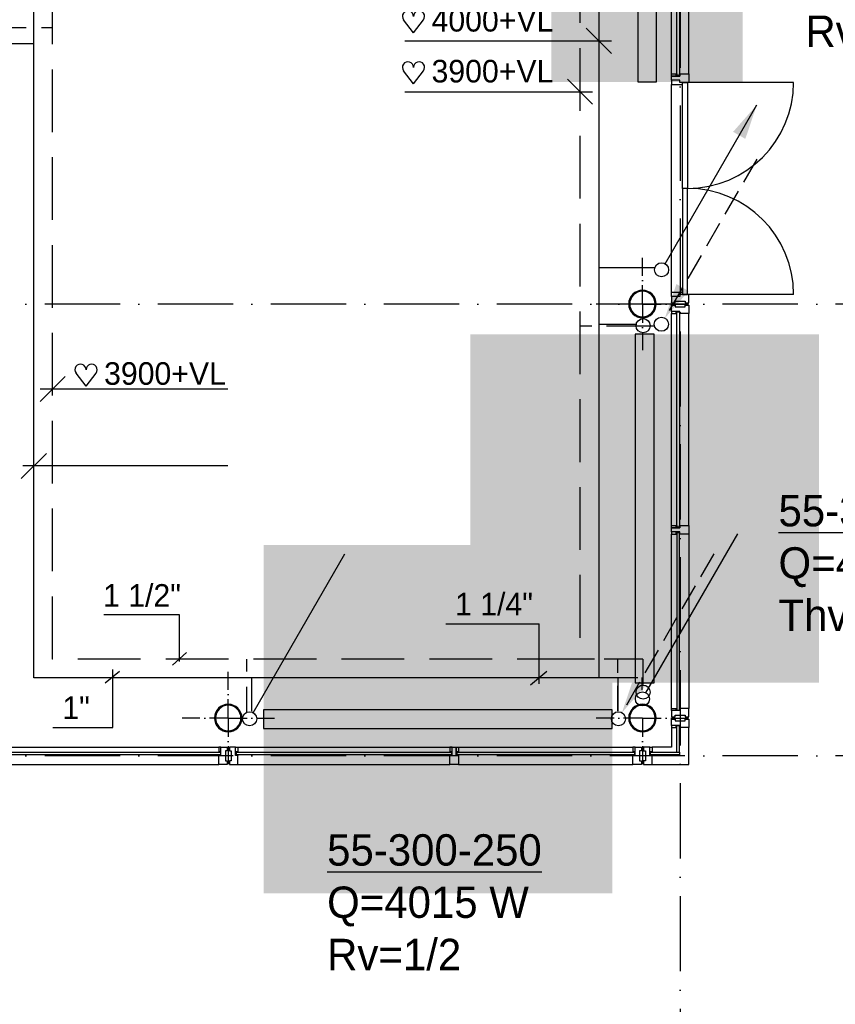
# Model space of a CAD drawing. Extents: x -866131 to -691536, y 173952 to 258052.
# Tile 76 of 160: x -772164 to -765666, y 182440 to 190287. Entities that reach past the tile are written whole.
import ezdxf

# ---------------------------------------------------------------- set-up
doc = ezdxf.new("R2010")
doc.units = 0
doc.header["$LTSCALE"] = 100
for name, pattern in [('2322107', [2000, 1000, 1000]), ('2322108', [7, 5, -2]), ('DASHDOT', [9, 6, -1.5, 0, -1.5]), ('DOT2', [1.25, 0, -1.25])]:
    doc.linetypes.add(name, pattern=pattern)
doc.layers.get('0').update_dxf_attribs({"linetype": 'CONTINUOUS'})
for name, color, linetype in [('AL$7----_STRAMIEN', 1, 'DASHDOT'), ('AL$8----_HULPLIJNEN', 2, 'CONTINUOUS'), ('AL28----_KONSTRUKTIE', 3, 'CONTINUOUS'), ('AL31----_BUITENKOZ', 7, 'CONTINUOUS'), ('AL31----_DRAAIRICHTING', 1, 'CONTINUOUS'), ('ALXOU---_GLAS', 7, 'CONTINUOUS'), ('WI561---', 1, 'CONTINUOUS'), ('WL561---', 4, 'CONTINUOUS'), ('WL561---_AANVOER', 4, 'CONTINUOUS'), ('WL561---_RETOUR', 4, 'CONTINUOUS'), ('WL570---', 3, 'CONTINUOUS'), ('WL570---_RETOUR', 3, 'CONTINUOUS'), ('WM561---', 1, 'CONTINUOUS')]:
    doc.layers.add(name, color=color, linetype=linetype)
doc.styles.add('BURO-018', font='BUROFONT.shx', dxfattribs={"height": 180})
doc.styles.add('BURO-025', font='BUROFONT.shx', dxfattribs={"height": 250})

# ---------------------------------------------------------------- blocks, each defined once
blk = doc.blocks.new('LDV3108')
at = {"color": 0, "linetype": 'CONTINUOUS'}
for p, q in [((6.75, 11.691), (5.813, 10.068)), ((5.438, 9.418), (4.5, 7.794)), ((4.125, 7.145), (3.188, 5.521)), ((2.813, 4.871), (1.875, 3.248)), ((1.5, 2.598), (0.563, 0.974))]:
    blk.add_line(p, q, dxfattribs=at)
blk.add_lwpolyline([(0.25, 0.433, 0, 1, 0), (1.5, 2.598, 1, 1, 0)], format="xyseb", dxfattribs=at)
blk.add_circle((0, 0), 0.5, dxfattribs=at)
blk = doc.blocks.new('LDV1107')
at = {"color": 0, "linetype": 'CONTINUOUS'}
blk.add_line((0.25, 0.433), (6.75, 11.691), dxfattribs=at)
blk.add_lwpolyline([(6.75, 11.691, 0, 1, 0), (5.5, 9.526, 1, 1, 0)], format="xyseb", dxfattribs=at)
blk.add_circle((0, 0), 0.5, dxfattribs=at)
blk = doc.blocks.new('2322401')
at = {"color": 0, "linetype": 'CONTINUOUS'}
for p, q in [((-0.5, 0.5, 1), (-0.5, 0.5)), ((-0.5, 0.5, 1), (-0.5, -0.5, 1)), ((0.5, 0.5, 1), (-0.5, 0.5, 1)), ((0.5, 0.5), (-0.5, 0.5)), ((-0.5, 0.5), (-0.5, -0.5)), ((0.5, 0.5, 1), (0.5, 0.5)), ((0.5, -0.5, 1), (0.5, 0.5, 1)), ((0.5, -0.5), (0.5, 0.5)), ((-0.5, -0.5, 1), (-0.5, -0.5)), ((-0.5, -0.5, 1), (0.5, -0.5, 1)), ((-0.5, -0.5), (0.5, -0.5)), ((0.5, -0.5, 1), (0.5, -0.5))]:
    blk.add_line(p, q, dxfattribs=at)
blk = doc.blocks.new('CVRINFO2')
at = {"color": 0, "linetype": 'CONTINUOUS', "style": 'BURO-025'}
for tag, p in [('CV_TEXT125', (0, 0)), ('CV_TEXT225', (0, -4.167)), ('CV_TEXT325', (0, -8.333)), ('CV_TEXT425', (0, -12.5))]:
    blk.add_attdef(tag, p, '', height=2.5, dxfattribs=at)
blk = doc.blocks.new('CVHATCH4')
at = {"color": 0, "linetype": 'DOT2'}
blk.add_lwpolyline([(-0.5, 0, 1, 1, 0), (0.5, 0, 1, 1, 0)], format="xyseb", dxfattribs=at)
blk = doc.blocks.new('HART')
at = {"color": 1}
for q in [(-28.1, 39.5), (51.4, 39.5)]:
    blk.add_line((11.6, -12.9), q, dxfattribs=at)
for centre, start, end in [((-10.5, 52.8), 0, 217.1867), ((33.8, 52.8), 322.8133, 180)]:
    blk.add_arc(centre, 22.1, start, end, dxfattribs=at)

msp = doc.modelspace()

# ---------------------------------------------------------------- linework, layer by layer
at = {"layer": 'AL$7----_STRAMIEN'}
msp.add_line((-766902.826, 252610.366), (-766902.826, 179321.228), dxfattribs=at)
at = {"layer": 'AL$7----_STRAMIEN', "color": 1}
msp.add_line((-765063.621, 184421.228), (-787002.826, 184421.228), dxfattribs=at)
msp.add_lwpolyline([(-765063.621, 188021.228), (-813402.826, 188021.228), (-838048.569, 188021.228)], dxfattribs=at)
at = {"layer": 'AL$8----_HULPLIJNEN', "color": 8, "linetype": 'DASHDOT', "ltscale": 0.25}
for p, q in [((-767202.65, 188021.228), (-767202.65, 188389.071)), ((-767202.65, 188021.228), (-767570.493, 188021.228)), ((-767202.65, 188021.228), (-767202.65, 187653.384)), ((-767202.65, 188021.228), (-766834.806, 188021.228)), ((-770502.65, 184721.228), (-770502.65, 185089.071)), ((-770502.65, 184721.228), (-770870.493, 184721.228)), ((-770502.65, 184721.228), (-770502.65, 184353.384)), ((-770502.65, 184721.228), (-770134.806, 184721.228)), ((-767202.65, 184721.228), (-767570.493, 184721.228)), ((-767202.65, 184721.228), (-767202.65, 184353.384)), ((-767202.65, 184721.228), (-766834.806, 184721.228))]:
    msp.add_line(p, q, dxfattribs=at)
at = {"layer": 'AL28----_KONSTRUKTIE', "color": 8}
for centre, radius, start, end in [((-767202.65, 188021.228), 109.55, 0, 180), ((-767202.65, 188021.228), 101.55, 0, 180), ((-767202.65, 188021.228), 109.55, 180, 0), ((-767202.65, 188021.228), 101.55, 180, 0), ((-770502.65, 184721.228), 109.55, 0, 180), ((-770502.65, 184721.228), 101.55, 0, 180), ((-767202.65, 184721.228), 109.55, 0, 180), ((-767202.65, 184721.228), 101.55, 0, 180), ((-770502.65, 184721.228), 109.55, 180, 0), ((-770502.65, 184721.228), 101.55, 180, 0), ((-767202.65, 184721.228), 109.55, 180, 0), ((-767202.65, 184721.228), 101.55, 180, 0)]:
    msp.add_arc(centre, radius, start, end, dxfattribs=at)
at = {"layer": 'AL31----_BUITENKOZ', "color": 8}
for p, q in [((-766971.826, 189854.866), (-766971.826, 191545.366)), ((-766832.826, 189854.866), (-766832.826, 191545.366)), ((-766971.826, 189837.866), (-766971.826, 189854.866)), ((-766971.826, 189854.866), (-766933.826, 189854.866)), ((-766971.826, 189804.866), (-766971.826, 189837.866)), ((-766971.826, 189837.866), (-766904.826, 189837.866)), ((-766933.826, 189837.866), (-766971.826, 189837.866)), ((-766933.826, 189854.866), (-766929.826, 189854.866)), ((-766933.826, 189837.866), (-766933.826, 189854.866)), ((-766933.826, 189854.866), (-766933.826, 189837.866)), ((-766904.826, 189837.866), (-766933.826, 189837.866)), ((-766929.826, 189854.866), (-766929.826, 189841.866)), ((-766929.826, 189841.866), (-766908.826, 189841.866)), ((-766908.826, 189841.866), (-766908.826, 189854.866)), ((-766908.826, 189854.866), (-766904.826, 189854.866)), ((-766904.826, 189837.866), (-766904.826, 189854.866)), ((-766904.826, 189854.866), (-766832.826, 189854.866)), ((-766904.826, 189854.866), (-766904.826, 189837.866)), ((-766832.826, 189854.866), (-766832.826, 189787.866)), ((-766971.826, 189804.866), (-766971.826, 189770.866)), ((-766904.826, 189804.866), (-766971.826, 189804.866)), ((-766904.826, 189804.866), (-766971.826, 189804.866)), ((-766971.826, 188114.366), (-766971.826, 189770.866)), ((-766971.826, 189770.866), (-766883.826, 189770.866)), ((-766904.826, 189787.866), (-766904.826, 189804.866)), ((-766904.826, 189787.866), (-766904.826, 189804.866)), ((-766883.826, 189787.866), (-766904.826, 189787.866)), ((-766832.826, 189787.866), (-766904.826, 189787.866)), ((-766883.826, 189787.866), (-766843.826, 189787.866)), ((-766883.826, 188942.616), (-766883.826, 189787.866)), ((-766883.826, 189770.866), (-766883.826, 189787.866)), ((-766843.826, 189787.866), (-766843.826, 188942.616)), ((-766843.826, 188942.616), (-766883.826, 188942.616)), ((-766843.826, 188942.616), (-766883.826, 188942.616)), ((-766883.826, 188942.616), (-766883.826, 188097.366)), ((-766843.826, 188097.366), (-766843.826, 188942.616)), ((-766971.826, 188080.366), (-766971.826, 188114.366)), ((-766971.826, 188114.366), (-766883.826, 188114.366)), ((-766883.826, 188114.366), (-766883.826, 188097.366)), ((-766904.826, 188080.366), (-766971.826, 188080.366)), ((-766971.826, 188080.366), (-766971.826, 188030.366)), ((-766904.826, 188080.366), (-766971.826, 188080.366)), ((-766971.826, 188030.366), (-766942.326, 188030.366)), ((-766942.326, 188030.366), (-766942.326, 188044.366)), ((-766942.326, 188044.366), (-766862.326, 188044.366)), ((-766904.826, 188097.366), (-766904.826, 188080.366)), ((-766832.826, 188097.366), (-766904.826, 188097.366)), ((-766883.826, 188097.366), (-766904.826, 188097.366)), ((-766904.826, 188097.366), (-766904.826, 188080.366)), ((-766883.826, 188097.366), (-766843.826, 188097.366)), ((-766862.326, 188044.366), (-766862.326, 188030.366)), ((-766862.326, 188030.366), (-766832.826, 188030.366)), ((-766832.826, 188030.366), (-766832.826, 188097.366)), ((-766971.826, 187962.228), (-766971.826, 188012.228)), ((-766971.826, 188012.228), (-766942.326, 188012.228)), ((-766933.826, 187962.228), (-766971.826, 187962.228)), ((-766971.826, 187962.228), (-766971.826, 187945.228)), ((-766904.826, 187962.228), (-766971.826, 187962.228)), ((-766942.326, 188012.228), (-766942.326, 187998.228)), ((-766942.326, 187998.228), (-766862.326, 187998.228)), ((-766933.826, 187945.228), (-766933.826, 187962.228)), ((-766904.826, 187962.228), (-766933.826, 187962.228)), ((-766933.826, 187962.228), (-766933.826, 187945.228)), ((-766929.826, 187945.228), (-766929.826, 187958.228)), ((-766929.826, 187958.228), (-766908.826, 187958.228)), ((-766908.826, 187958.228), (-766908.826, 187945.228)), ((-766904.826, 187945.228), (-766904.826, 187962.228)), ((-766904.826, 187945.228), (-766904.826, 187962.228)), ((-766862.326, 187998.228), (-766862.326, 188012.228)), ((-766862.326, 188012.228), (-766832.826, 188012.228)), ((-766832.826, 188012.228), (-766832.826, 187945.228)), ((-766971.826, 186254.728), (-766971.826, 187945.228)), ((-766971.826, 187945.228), (-766933.826, 187945.228)), ((-766933.826, 187945.228), (-766929.826, 187945.228)), ((-766908.826, 187945.228), (-766904.826, 187945.228)), ((-766832.826, 187945.228), (-766904.826, 187945.228)), ((-766832.826, 186254.728), (-766832.826, 187945.228)), ((-766971.826, 186237.728), (-766971.826, 186254.728)), ((-766971.826, 186254.728), (-766933.826, 186254.728)), ((-766971.826, 186204.728), (-766971.826, 186237.728)), ((-766971.826, 186237.728), (-766904.826, 186237.728)), ((-766933.826, 186237.728), (-766971.826, 186237.728)), ((-766933.826, 186254.728), (-766929.826, 186254.728)), ((-766933.826, 186237.728), (-766933.826, 186254.728)), ((-766933.826, 186254.728), (-766933.826, 186237.728)), ((-766904.826, 186237.728), (-766933.826, 186237.728)), ((-766929.826, 186254.728), (-766929.826, 186241.728)), ((-766929.826, 186241.728), (-766908.826, 186241.728)), ((-766908.826, 186241.728), (-766908.826, 186254.728)), ((-766908.826, 186254.728), (-766904.826, 186254.728)), ((-766904.826, 186237.728), (-766904.826, 186254.728)), ((-766904.826, 186254.728), (-766832.826, 186254.728)), ((-766904.826, 186254.728), (-766904.826, 186237.728)), ((-766832.826, 186254.728), (-766832.826, 186187.728)), ((-766933.826, 186204.728), (-766971.826, 186204.728)), ((-766971.826, 186204.728), (-766971.826, 186187.728)), ((-766904.826, 186204.728), (-766971.826, 186204.728)), ((-766971.826, 186187.728), (-766933.826, 186187.728)), ((-766971.826, 184797.366), (-766971.826, 186187.728)), ((-766904.826, 186204.728), (-766933.826, 186204.728)), ((-766933.826, 186204.728), (-766933.826, 186187.728)), ((-766933.826, 186187.728), (-766933.826, 186204.728)), ((-766933.826, 186187.728), (-766929.826, 186187.728)), ((-766929.826, 186187.728), (-766929.826, 186200.728)), ((-766929.826, 186200.728), (-766908.826, 186200.728)), ((-766908.826, 186200.728), (-766908.826, 186187.728)), ((-766908.826, 186187.728), (-766904.826, 186187.728)), ((-766904.826, 186187.728), (-766904.826, 186204.728)), ((-766904.826, 186187.728), (-766904.826, 186204.728)), ((-766832.826, 186187.728), (-766904.826, 186187.728)), ((-766832.826, 186187.728), (-766832.826, 184797.366)), ((-766971.826, 184780.366), (-766971.826, 184797.366)), ((-766971.826, 184797.366), (-766933.826, 184797.366)), ((-766933.826, 184780.366), (-766971.826, 184780.366)), ((-766904.826, 184780.366), (-766971.826, 184780.366)), ((-766971.826, 184780.366), (-766971.826, 184730.366)), ((-766942.326, 184730.366), (-766942.326, 184744.366)), ((-766942.326, 184744.366), (-766862.326, 184744.366)), ((-766933.826, 184797.366), (-766933.826, 184780.366)), ((-766933.826, 184797.366), (-766929.826, 184797.366)), ((-766933.826, 184780.366), (-766933.826, 184797.366)), ((-766904.826, 184780.366), (-766933.826, 184780.366)), ((-766929.826, 184797.366), (-766929.826, 184784.366)), ((-766929.826, 184784.366), (-766908.826, 184784.366)), ((-766908.826, 184784.366), (-766908.826, 184797.366)), ((-766908.826, 184797.366), (-766904.826, 184797.366)), ((-766904.826, 184797.366), (-766904.826, 184780.366)), ((-766904.826, 184797.366), (-766904.826, 184780.366)), ((-766832.826, 184797.366), (-766904.826, 184797.366)), ((-766862.326, 184744.366), (-766862.326, 184730.366)), ((-766832.826, 184730.366), (-766832.826, 184797.366)), ((-766971.826, 184730.366), (-766942.326, 184730.366)), ((-766862.326, 184730.366), (-766832.826, 184730.366)), ((-766971.65, 184645.543), (-766971.65, 184490.366)), ((-766832.826, 184351.366), (-766832.826, 184645.366)), ((-772269.15, 184490.366), (-770578.65, 184490.366)), ((-770561.65, 184490.366), (-770578.65, 184490.366)), ((-770578.65, 184490.366), (-770578.65, 184452.366)), ((-770578.65, 184452.366), (-770561.65, 184452.366)), ((-770578.65, 184452.366), (-770578.65, 184448.366)), ((-770561.65, 184452.366), (-770578.65, 184452.366)), ((-770578.65, 184448.366), (-770565.65, 184448.366)), ((-770565.65, 184427.366), (-770578.65, 184427.366)), ((-770578.65, 184427.366), (-770578.65, 184423.366)), ((-770578.65, 184423.366), (-770561.65, 184423.366)), ((-770578.65, 184351.366), (-770578.65, 184423.366)), ((-770578.65, 184423.366), (-770561.65, 184423.366)), ((-770565.65, 184448.366), (-770565.65, 184427.366)), ((-770561.65, 184452.366), (-770561.65, 184490.366)), ((-770561.65, 184423.366), (-770561.65, 184490.366)), ((-770561.65, 184490.366), (-770511.65, 184490.366)), ((-770561.65, 184423.366), (-770561.65, 184452.366)), ((-770511.65, 184460.866), (-770525.65, 184460.866)), ((-770525.65, 184460.866), (-770525.65, 184380.866)), ((-770511.65, 184490.366), (-770511.65, 184460.866)), ((-770443.65, 184490.366), (-770493.65, 184490.366)), ((-770493.65, 184490.366), (-770493.65, 184460.866)), ((-770493.65, 184460.866), (-770479.65, 184460.866)), ((-770479.65, 184460.866), (-770479.65, 184380.866)), ((-770443.65, 184490.366), (-768719.15, 184490.366)), ((-770443.65, 184452.366), (-770443.65, 184490.366)), ((-770443.65, 184490.366), (-770426.65, 184490.366)), ((-770443.65, 184423.366), (-770443.65, 184490.366)), ((-770443.65, 184423.366), (-770443.65, 184452.366)), ((-770443.65, 184452.366), (-770426.65, 184452.366)), ((-770426.65, 184452.366), (-770443.65, 184452.366)), ((-770426.65, 184423.366), (-770443.65, 184423.366)), ((-770426.65, 184423.366), (-770443.65, 184423.366)), ((-770426.65, 184448.366), (-770439.65, 184448.366)), ((-770439.65, 184448.366), (-770439.65, 184427.366)), ((-770439.65, 184427.366), (-770426.65, 184427.366)), ((-770426.65, 184490.366), (-770426.65, 184452.366)), ((-770426.65, 184452.366), (-770426.65, 184448.366)), ((-770426.65, 184427.366), (-770426.65, 184423.366)), ((-770426.65, 184351.366), (-770426.65, 184423.366)), ((-768719.15, 184490.366), (-768736.15, 184490.366)), ((-768736.15, 184490.366), (-768736.15, 184452.366)), ((-768736.15, 184452.366), (-768719.15, 184452.366)), ((-768736.15, 184452.366), (-768736.15, 184448.366)), ((-768719.15, 184452.366), (-768736.15, 184452.366)), ((-768736.15, 184448.366), (-768723.15, 184448.366)), ((-768723.15, 184427.366), (-768736.15, 184427.366)), ((-768736.15, 184427.366), (-768736.15, 184423.366)), ((-768736.15, 184423.366), (-768719.15, 184423.366)), ((-768736.15, 184351.366), (-768736.15, 184423.366)), ((-768736.15, 184423.366), (-768719.15, 184423.366)), ((-768723.15, 184448.366), (-768723.15, 184427.366)), ((-768719.15, 184452.366), (-768719.15, 184490.366)), ((-768719.15, 184423.366), (-768719.15, 184490.366)), ((-768719.15, 184490.366), (-768686.15, 184490.366)), ((-768719.15, 184423.366), (-768719.15, 184452.366)), ((-768686.15, 184490.366), (-768686.15, 184423.366)), ((-768686.15, 184452.366), (-768686.15, 184490.366)), ((-768686.15, 184490.366), (-768669.15, 184490.366)), ((-768686.15, 184423.366), (-768686.15, 184452.366)), ((-768686.15, 184452.366), (-768669.15, 184452.366)), ((-768669.15, 184452.366), (-768686.15, 184452.366)), ((-768686.15, 184423.366), (-768669.15, 184423.366)), ((-768669.15, 184423.366), (-768686.15, 184423.366)), ((-768669.15, 184448.366), (-768682.15, 184448.366)), ((-768682.15, 184448.366), (-768682.15, 184427.366)), ((-768682.15, 184427.366), (-768669.15, 184427.366)), ((-768669.15, 184490.366), (-767278.473, 184490.366)), ((-768669.15, 184490.366), (-768669.15, 184452.366)), ((-768669.15, 184452.366), (-768669.15, 184448.366)), ((-768669.15, 184427.366), (-768669.15, 184423.366)), ((-768669.15, 184423.366), (-768669.15, 184351.366)), ((-767261.473, 184490.366), (-767278.473, 184490.366)), ((-767278.473, 184490.366), (-767278.473, 184452.366)), ((-767278.473, 184452.366), (-767261.473, 184452.366)), ((-767278.473, 184452.366), (-767278.473, 184448.366)), ((-767261.473, 184452.366), (-767278.473, 184452.366)), ((-767278.473, 184448.366), (-767265.473, 184448.366)), ((-767265.473, 184427.366), (-767278.473, 184427.366)), ((-767278.473, 184427.366), (-767278.473, 184423.366)), ((-767278.473, 184423.366), (-767261.473, 184423.366)), ((-767278.473, 184351.366), (-767278.473, 184423.366)), ((-767278.473, 184423.366), (-767261.473, 184423.366)), ((-767265.473, 184448.366), (-767265.473, 184427.366)), ((-767261.473, 184452.366), (-767261.473, 184490.366)), ((-767261.473, 184423.366), (-767261.473, 184490.366)), ((-767261.473, 184490.366), (-767211.473, 184490.366)), ((-767261.473, 184423.366), (-767261.473, 184452.366)), ((-767211.473, 184460.866), (-767225.473, 184460.866)), ((-767225.473, 184460.866), (-767225.473, 184380.866)), ((-767211.473, 184490.366), (-767211.473, 184460.866)), ((-766971.65, 184490.366), (-767126.65, 184490.366)), ((-772269.15, 184351.366), (-770578.65, 184351.366)), ((-770511.65, 184351.366), (-770578.65, 184351.366)), ((-770525.65, 184380.866), (-770511.65, 184380.866)), ((-770511.65, 184380.866), (-770511.65, 184351.366)), ((-770479.65, 184380.866), (-770493.65, 184380.866)), ((-770493.65, 184380.866), (-770493.65, 184351.366)), ((-770493.65, 184351.366), (-770426.65, 184351.366)), ((-770426.65, 184351.366), (-768736.15, 184351.366)), ((-768669.15, 184351.366), (-768736.15, 184351.366)), ((-768669.15, 184351.366), (-767278.473, 184351.366)), ((-767211.473, 184351.366), (-767278.473, 184351.366)), ((-767225.473, 184380.866), (-767211.473, 184380.866)), ((-767211.473, 184380.866), (-767211.473, 184351.366)), ((-767126.65, 184351.366), (-766832.826, 184351.366))]:
    msp.add_line(p, q, dxfattribs=at)
at = {"layer": 'AL31----_BUITENKOZ', "color": 8, "linetype": 'CONTINUOUS'}
for p, q in [((-766971.826, 184662.366), (-766971.826, 184712.366)), ((-766971.826, 184712.366), (-766965.826, 184712.366)), ((-766904.826, 184662.366), (-766971.826, 184662.366)), ((-766933.65, 184662.543), (-766971.65, 184662.543)), ((-766971.65, 184662.543), (-766971.65, 184645.543)), ((-766965.826, 184712.366), (-766951.826, 184712.366)), ((-766951.826, 184712.366), (-766951.826, 184712.366)), ((-766951.826, 184712.366), (-766942.326, 184712.366)), ((-766942.326, 184712.366), (-766942.326, 184698.366)), ((-766942.326, 184698.366), (-766862.326, 184698.366)), ((-766933.65, 184645.543), (-766933.65, 184662.543)), ((-766904.826, 184645.366), (-766904.826, 184662.366)), ((-766862.326, 184698.366), (-766862.326, 184712.366)), ((-766862.326, 184712.366), (-766852.826, 184712.366)), ((-766852.826, 184712.366), (-766852.826, 184712.366)), ((-766852.826, 184712.366), (-766838.826, 184712.366)), ((-766838.826, 184712.366), (-766832.826, 184712.366)), ((-766832.826, 184712.366), (-766832.826, 184693.439)), ((-766832.826, 184693.439), (-766832.826, 184645.366)), ((-766971.65, 184645.543), (-766933.65, 184645.543)), ((-766851.826, 184645.366), (-766904.826, 184645.366)), ((-766843.826, 184645.366), (-766851.826, 184645.366)), ((-766839.826, 184645.366), (-766843.826, 184645.366)), ((-766832.826, 184645.366), (-766839.826, 184645.366)), ((-767143.65, 184490.366), (-767193.65, 184490.366)), ((-767193.65, 184490.366), (-767193.65, 184484.366)), ((-767193.65, 184484.366), (-767193.65, 184470.366)), ((-767193.65, 184470.366), (-767193.65, 184470.366)), ((-767193.65, 184470.366), (-767193.65, 184460.866)), ((-767193.65, 184460.866), (-767179.65, 184460.866)), ((-767179.65, 184460.866), (-767179.65, 184380.866)), ((-767143.65, 184452.366), (-767143.65, 184490.366)), ((-767143.65, 184490.366), (-767126.65, 184490.366)), ((-767143.65, 184423.366), (-767143.65, 184490.366)), ((-767126.65, 184452.366), (-767143.65, 184452.366)), ((-767126.65, 184423.366), (-767143.65, 184423.366)), ((-767126.65, 184490.366), (-767126.65, 184452.366)), ((-767126.65, 184370.366), (-767126.65, 184423.366)), ((-767179.65, 184380.866), (-767193.65, 184380.866)), ((-767193.65, 184380.866), (-767193.65, 184371.366)), ((-767193.65, 184371.366), (-767193.65, 184371.366)), ((-767193.65, 184371.366), (-767193.65, 184357.366)), ((-767193.65, 184357.366), (-767193.65, 184351.366)), ((-767193.65, 184351.366), (-767174.722, 184351.366)), ((-767174.722, 184351.366), (-767126.65, 184351.366)), ((-767126.65, 184362.366), (-767126.65, 184370.366)), ((-767126.65, 184358.366), (-767126.65, 184362.366)), ((-767126.65, 184351.366), (-767126.65, 184358.366))]:
    msp.add_line(p, q, dxfattribs=at)
at = {"layer": 'AL31----_DRAAIRICHTING', "color": 8}
for p, q in [((-765998.576, 189787.866), (-766843.826, 189787.866)), ((-766843.826, 189787.866), (-766843.826, 188942.616)), ((-766843.826, 188097.366), (-766843.826, 188942.616)), ((-765998.576, 188097.366), (-766843.826, 188097.366))]:
    msp.add_line(p, q, dxfattribs=at)
for centre, start, end in [((-766843.826, 189787.866), 270, 360), ((-766843.826, 188097.366), 0, 90)]:
    msp.add_arc(centre, 845.25, start, end, dxfattribs=at)
at = {"layer": 'ALXOU---_GLAS', "color": 8}
for p, q in [((-766929.826, 189841.866), (-766929.826, 191558.366)), ((-766908.826, 191558.366), (-766908.826, 189841.866)), ((-766908.826, 189841.866), (-766929.826, 189841.866)), ((-766929.826, 186241.728), (-766929.826, 187958.228)), ((-766929.826, 187958.228), (-766908.826, 187958.228)), ((-766908.826, 187958.228), (-766908.826, 186241.728)), ((-766908.826, 186241.728), (-766929.826, 186241.728)), ((-766908.826, 186200.728), (-766929.826, 186200.728)), ((-766929.826, 186200.728), (-766929.826, 184784.366)), ((-766908.826, 184784.366), (-766908.826, 186200.728)), ((-766929.826, 184784.366), (-766908.826, 184784.366)), ((-766908.826, 184658.366), (-766930.826, 184658.366)), ((-766930.826, 184658.366), (-766930.826, 184448.366)), ((-766908.826, 184448.366), (-766908.826, 184658.366)), ((-772282.15, 184448.366), (-770565.65, 184448.366)), ((-770565.65, 184427.366), (-772282.15, 184427.366)), ((-770565.65, 184448.366), (-770565.65, 184427.366)), ((-770439.65, 184427.366), (-770439.65, 184448.366)), ((-770439.65, 184448.366), (-768723.15, 184448.366)), ((-768723.15, 184427.366), (-770439.65, 184427.366)), ((-768723.15, 184448.366), (-768723.15, 184427.366)), ((-768682.15, 184427.366), (-768682.15, 184448.366)), ((-768682.15, 184448.366), (-767265.473, 184448.366)), ((-767265.473, 184427.366), (-768682.15, 184427.366)), ((-767265.473, 184448.366), (-767265.473, 184427.366)), ((-767139.65, 184427.366), (-767139.65, 184448.366)), ((-767139.65, 184448.366), (-766908.826, 184448.366)), ((-766908.826, 184427.366), (-767139.65, 184427.366)), ((-766930.826, 184448.366), (-766908.826, 184448.366)), ((-766908.826, 184448.366), (-766908.826, 184427.366))]:
    msp.add_line(p, q, dxfattribs=at)
at = {"layer": 'WL561---_AANVOER', "linetype": '2322107'}
for p, q in [((-772051.577, 185040.94), (-772051.577, 191569.813)), ((-767550.489, 191431.791), (-767550.489, 185040.94)), ((-772051.577, 190095.516), (-772468.111, 190095.516)), ((-770354.073, 185093.26), (-770354.073, 185190.94)), ((-767240.421, 185040.94), (-772051.577, 185040.94)), ((-770354.073, 184771.535), (-770354.073, 184969.506)), ((-770317.876, 185040.94), (-770317.876, 184774.862))]:
    msp.add_line(p, q, dxfattribs=at)
at = {"layer": 'WL561---_RETOUR', "linetype": '2322108'}
for p, q in [((-771901.577, 190221.817), (-771901.577, 191719.813)), ((-767700.489, 191461.496), (-767700.489, 185190.94)), ((-772112.278, 190221.817), (-772468.111, 190221.817)), ((-771901.577, 190221.817), (-771990.876, 190221.817)), ((-771901.577, 185190.94), (-771901.577, 190221.817)), ((-767101.695, 188309.158), (-767550.49, 188309.158)), ((-767606.672, 187843.857), (-767700.489, 187843.857)), ((-767246.992, 187858.294), (-767553.618, 187858.294)), ((-767105.024, 187843.857), (-767488.368, 187843.857)), ((-767700.489, 185190.94), (-771901.577, 185190.94)), ((-767584.932, 185190.94), (-767709.524, 185190.94)), ((-767200.875, 185190.94), (-767507.39, 185190.94)), ((-767398.252, 185081.322), (-767398.252, 185190.94)), ((-767200.875, 185190.94), (-767200.875, 184988.905)), ((-767398.627, 185040.94), (-767398.627, 184778.438)), ((-767398.252, 184774.775), (-767398.252, 184978.895)), ((-767207.715, 185045.159), (-767207.715, 184942.761))]:
    msp.add_line(p, q, dxfattribs=at)
at = {"layer": 'WL561---_RETOUR', "color": 1}
for centre in [(-767197.621, 187848.315), (-767197.621, 184927.846), (-770332.362, 184715.285), (-767394.305, 184715.285)]:
    msp.add_circle(centre, 56.25, dxfattribs=at)
at = {"layer": 'WL570---', "color": 1}
for p, q in [((-771494.37, 185547.371), (-770892.947, 185547.371)), ((-770892.947, 185547.371), (-770892.947, 185172.017)), ((-768770.152, 185472.153), (-768025.06, 185472.153)), ((-768025.06, 184994.773), (-768025.06, 185472.153)), ((-770946.595, 185143.795), (-770836.475, 185242.573)), ((-771482.963, 185002.419), (-771368.21, 185094.177)), ((-771421.761, 184646.332), (-771421.761, 185109.47)), ((-768093.912, 184987.126), (-767963.858, 185094.177)), ((-771899.095, 184646.332), (-771421.761, 184646.332))]:
    msp.add_line(p, q, dxfattribs=at)
at = {"layer": 'WM561---', "linetype": 'CONTINUOUS'}
for p, q in [((-767650.489, 190218.493), (-767450.489, 190018.493)), ((-769095.911, 190118.493), (-767448.279, 190118.493)), ((-767800.489, 189812.893), (-767600.489, 189612.893)), ((-769095.911, 189712.893), (-767600.489, 189712.893)), ((-771801.577, 187443.617), (-772001.577, 187243.617)), ((-770506.156, 187343.617), (-772001.577, 187343.617)), ((-771951.577, 186830.703), (-772151.577, 186630.703)), ((-770506.156, 186730.703), (-772138.174, 186730.703))]:
    msp.add_line(p, q, dxfattribs=at)

# ---------------------------------------------------------------- block references
at = {"layer": 'WI561---'}
ref = msp.add_blockref('CVRINFO2', (-765904.589, 190903.93, 120), dxfattribs=dict(at, xscale=100, yscale=100, zscale=100))
ref.add_attrib('CV_TEXT125', '%%u29-300-250', (-765904.589, 190903.93, 120), dxfattribs={"layer": '0', "color": 2, "linetype": 'CONTINUOUS', "height": 250, "style": 'BURO-025'})
ref.add_attrib('CV_TEXT225', 'Q=2117 W', (-765904.589, 190487.263, 120), dxfattribs={"layer": '0', "color": 2, "linetype": 'CONTINUOUS', "height": 250, "style": 'BURO-025'})
ref.add_attrib('CV_TEXT325', 'Rv=1/2', (-765904.589, 190070.596, 120), dxfattribs={"layer": '0', "color": 2, "linetype": 'CONTINUOUS', "height": 250, "style": 'BURO-025'})
ref = msp.add_blockref('CVRINFO2', (-766119.065, 186249.16, 120), dxfattribs=dict(at, xscale=100, yscale=100, zscale=100))
ref.add_attrib('CV_TEXT125', '%%u55-300-250', (-766119.065, 186249.16, 120), dxfattribs={"layer": '0', "color": 2, "linetype": 'CONTINUOUS', "height": 250, "style": 'BURO-025'})
ref.add_attrib('CV_TEXT225', 'Q=4015 W', (-766119.065, 185832.493, 120), dxfattribs={"layer": '0', "color": 2, "linetype": 'CONTINUOUS', "height": 250, "style": 'BURO-025'})
ref.add_attrib('CV_TEXT325', 'Thv=1/2', (-766119.065, 185415.827, 120), dxfattribs={"layer": '0', "color": 2, "linetype": 'CONTINUOUS', "height": 250, "style": 'BURO-025'})
ref = msp.add_blockref('CVRINFO2', (-769714.963, 183545.048, 120), dxfattribs=dict(at, xscale=100, yscale=100, zscale=100))
ref.add_attrib('CV_TEXT125', '%%u55-300-250', (-769714.963, 183545.048, 120), dxfattribs={"layer": '0', "color": 2, "linetype": 'CONTINUOUS', "height": 250, "style": 'BURO-025'})
ref.add_attrib('CV_TEXT225', 'Q=4015 W', (-769714.963, 183128.381, 120), dxfattribs={"layer": '0', "color": 2, "linetype": 'CONTINUOUS', "height": 250, "style": 'BURO-025'})
ref.add_attrib('CV_TEXT325', 'Rv=1/2', (-769714.963, 182711.714, 120), dxfattribs={"layer": '0', "color": 2, "linetype": 'CONTINUOUS', "height": 250, "style": 'BURO-025'})
at = {"layer": 'WL561---', "yscale": 150}
for name, p, xscale, zscale, rotation in [('CVHATCH4', (-767165.362, 190552.873, 120), 1524, 1524, 269.9999999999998), ('2322401', (-767165.362, 190552.873, 120), 1524, 300, 269.9999999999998), ('CVHATCH4', (-767185.033, 186391.365, 120), 2778, 2778, 270), ('2322401', (-767185.033, 186391.365, 120), 2778, 300, 270)]:
    msp.add_blockref(name, p, dxfattribs=dict(at, xscale=xscale, zscale=zscale, rotation=rotation))
at = {"layer": 'WL561---', "xscale": 2778, "yscale": 150}
for name, zscale in [('CVHATCH4', 2778), ('2322401', 300)]:
    msp.add_blockref(name, (-768831.99, 184711.92, 120), dxfattribs=dict(at, zscale=zscale))
at = {"layer": 'WL561---_AANVOER', "color": 2, "xscale": 112.5, "yscale": 112.5, "zscale": 112.5}
for p in [(-767050.491, 188293.694), (-767202.826, 184873.584), (-770332.362, 184715.285)]:
    msp.add_blockref('LDV1107', p, dxfattribs=at)
at = {"layer": 'WL561---_RETOUR', "color": 2, "xscale": 112.5, "yscale": 112.5, "zscale": 112.5}
for p in [(-767052.166, 187859.835), (-767394.305, 184715.285)]:
    msp.add_blockref('LDV3108', p, dxfattribs=at)
at = {"layer": 'WL570---_RETOUR', "xscale": 2, "yscale": 2, "zscale": 2}
for p in [(-769050.01, 190207.276), (-769050.01, 189801.675), (-771658.718, 187391.898)]:
    msp.add_blockref('HART', p, dxfattribs=at)

# ---------------------------------------------------------------- texts
at = {"layer": 'WL570---', "color": 1, "style": 'BURO-018'}
for s, p in [('1 1/2"', (-771500.388, 185608.509)), ('1 1/4"', (-768695.904, 185539.269)), ('1"', (-771824.848, 184713.448))]:
    msp.add_text(s, height=180, dxfattribs=at).set_placement(p)
at = {"layer": 'WL570---_RETOUR', "color": 1, "style": 'BURO-018'}
for s, p in [('4000+VL', (-768883.09, 190192.772)), ('3900+VL', (-768883.09, 189787.171)), ('3900+VL', (-771491.798, 187377.394))]:
    msp.add_text(s, height=180, dxfattribs=at).set_placement(p)

doc.saveas('drawing.dxf')
